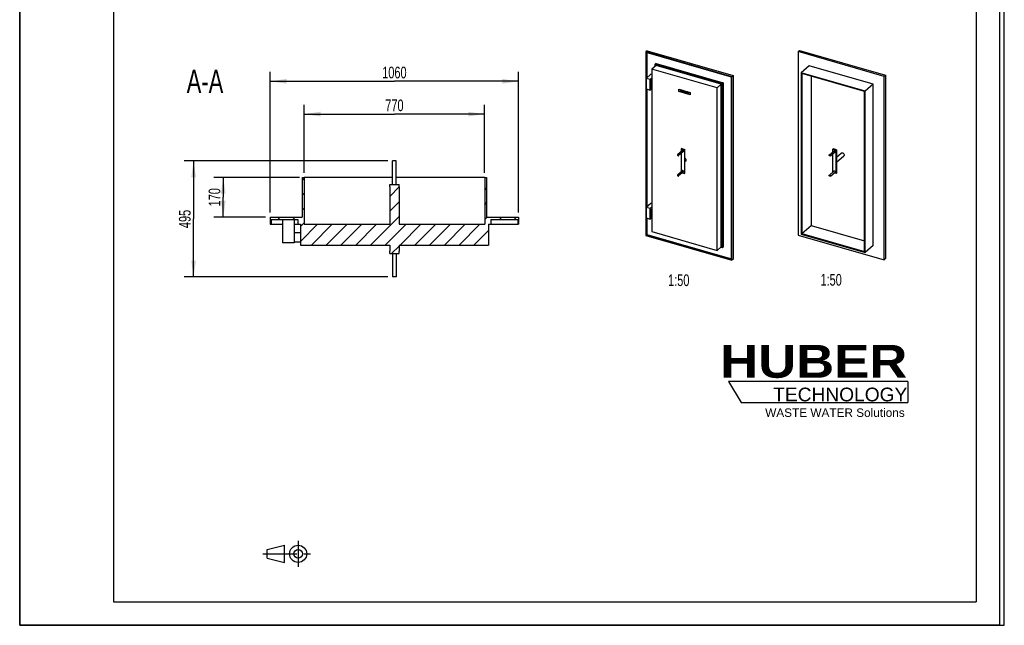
# Model space of a CAD drawing. Header units: millimetres. Extents: x 0 to 4200, y 0 to 5940.
# Tile 1 of 2: x 0 to 4200, y 0 to 2584. Entities that reach past the tile are written whole.
import ezdxf

# ---------------------------------------------------------------- set-up
doc = ezdxf.new("R2010")
doc.units = ezdxf.units.MM
doc.header["$LTSCALE"] = 387.2
doc.linetypes.add('CENTER', pattern=[0.6, 0.375, -0.075, 0.075, -0.075])
doc.layers.get('0').update_dxf_attribs({"linetype": 'CONTINUOUS'})
for name, color, linetype in [('_2D-BEM', 7, 'CONTINUOUS'), ('_ACHSEN', 7, 'CONTINUOUS'), ('_KURVEN', 7, 'CONTINUOUS'), ('_ZEICHNUNGSELEM', 7, 'CONTINUOUS'), ('HUBER_Logo_BL2', 7, 'CONTINUOUS')]:
    doc.layers.add(name, color=color, linetype=linetype)
doc.styles.get("Standard").update_dxf_attribs({"font": 'txt', "width": 0.7})
doc.styles.add('TEXTSTYLE_2', font='ariblk.ttf')
doc.styles.add('TEXTSTYLE_3', font='arial.ttf')
doc.dimstyles.new('DIMSTYLE_1', dxfattribs={"dimtxt": 50, "dimasz": 70, "dimexe": 2, "dimexo": 1, "dimtad": 1, "dimdec": 1, "dimtxsty": 'STANDARD', "dimblk": '_FILLED', "dimblk1": '_FILLED', "dimblk2": '_FILLED', "dimcen": 0.09, "dimadec": 1, "dimazin": 2, "dimtp": 1.2, "dimtm": 1.2, "dimtfac": 1, "dimtdec": 1, "dimtofl": 0, "dimtmove": 0, "dimatfit": 3, "dimldrblk": '_FILLED', "dimfxl": 1, "dimtolj": 1, "dimarcsym": 0})
doc.dimstyles.new('DIMSTYLE_3', dxfattribs={"dimtxt": 50, "dimasz": 70, "dimexe": 2, "dimexo": 1, "dimtad": 1, "dimdec": 1, "dimtxsty": 'STANDARD', "dimblk": '_FILLED', "dimblk1": '_FILLED', "dimblk2": '_FILLED', "dimcen": 0.09, "dimadec": 1, "dimazin": 2, "dimtp": 0.8, "dimtm": 0.8, "dimtfac": 1, "dimtdec": 1, "dimtofl": 0, "dimtmove": 0, "dimatfit": 3, "dimldrblk": '_FILLED', "dimfxl": 1, "dimtolj": 1, "dimarcsym": 0})
doc.dimstyles.new('DIMSTYLE_4', dxfattribs={"dimtxt": 50, "dimasz": 70, "dimexe": 2, "dimexo": 1, "dimtad": 1, "dimdec": 1, "dimtxsty": 'STANDARD', "dimblk": '_FILLED', "dimblk1": '_FILLED', "dimblk2": '_FILLED', "dimcen": 0.09, "dimadec": 1, "dimazin": 2, "dimtp": 0.5, "dimtm": 0.5, "dimtfac": 1, "dimtdec": 1, "dimtofl": 0, "dimtmove": 0, "dimatfit": 3, "dimldrblk": '_FILLED', "dimfxl": 1, "dimtolj": 1, "dimarcsym": 0})

# ---------------------------------------------------------------- blocks, each defined once
blk = doc.blocks.new('HUBER_LOGO_BL2', base_point=(3411.6, 1009.5))
at = {"layer": 'HUBER_Logo_BL2', "color": 5, "linetype": 'CONTINUOUS'}
for p, q in [((3788.5, 1040.5), (3023.5, 1040.5)), ((3023.5, 1040.5), (3077.5, 950.5)), ((3788.5, 1040.5), (3788.5, 950.5)), ((3077.5, 950.5), (3788.5, 950.5))]:
    blk.add_line(p, q, dxfattribs=at)
at = {"layer": 'HUBER_Logo_BL2', "color": 2, "linetype": 'CONTINUOUS', "attachment_point": 3, "line_spacing_factor": 0.78}
for s, insert, char_height, width, style in [('HUBER\\P\\fArial;\\H58.5;TECHNOLOGY ', (3786.3, 1196.7), 140.4, 775.343, 'TEXTSTYLE_2'), ('WASTE WATER Solutions', (3775.2, 925.3), 36, 594.067, 'TEXTSTYLE_3')]:
    blk.add_mtext(s, dxfattribs=dict(at, insert=insert, char_height=char_height, width=width, style=style))
blk = doc.blocks.new('_FILLED')
at = {"color": 0, "linetype": 'BYBLOCK'}
blk.add_solid([(0, 0), (-1, 0.143), (-1, -0.143)], dxfattribs=at)
blk = doc.blocks.new('*D2')
at = {"layer": '_2D-BEM', "color": 2, "linetype": 'CONTINUOUS'}
for p, q in [((1068.4, 1761.4), (1068.4, 2361.4)), ((2128.4, 1761.4), (2128.4, 2361.4)), ((1068.4, 2321.4), (1598.4, 2321.4)), ((2128.4, 2321.4), (1598.4, 2321.4))]:
    blk.add_line(p, q, dxfattribs=at)
at = {"layer": '_2D-BEM', "color": 2, "linetype": 'CONTINUOUS', "xscale": 70, "yscale": 70, "zscale": 70, "rotation": 180}
blk.add_blockref('_FILLED', (1068.4, 2321.4), dxfattribs=at)
at = {"layer": '_2D-BEM', "color": 2, "linetype": 'CONTINUOUS', "xscale": 70, "yscale": 70, "zscale": 70}
blk.add_blockref('_FILLED', (2128.4, 2321.4), dxfattribs=at)
at = {"layer": '_2D-BEM', "color": 2, "linetype": 'CONTINUOUS', "insert": (1598.4, 2383.9), "char_height": 50, "width": 219.643, "attachment_point": 2, "line_spacing_factor": 0.9}
blk.add_mtext('1060', dxfattribs=at)
blk = doc.blocks.new('*D3')
at = {"layer": '_2D-BEM', "color": 2, "linetype": 'CONTINUOUS'}
for p, q in [((1570.4, 1981.4), (701.8, 1981.4)), ((741.8, 1981.4), (741.8, 1733.9)), ((741.8, 1486.4), (741.8, 1733.9)), ((1570.4, 1486.4), (701.8, 1486.4))]:
    blk.add_line(p, q, dxfattribs=at)
at = {"layer": '_2D-BEM', "color": 2, "linetype": 'CONTINUOUS', "xscale": 70, "yscale": 70, "zscale": 70}
for p, rotation in [((741.8, 1981.4), 90), ((741.8, 1486.4), 270)]:
    blk.add_blockref('_FILLED', p, dxfattribs=dict(at, rotation=rotation))
at = {"layer": '_2D-BEM', "color": 2, "linetype": 'CONTINUOUS', "insert": (679.3, 1733.9), "char_height": 50, "width": 171.429, "attachment_point": 2, "rotation": 90, "line_spacing_factor": 0.9}
blk.add_mtext('495', dxfattribs=at)
blk = doc.blocks.new('*D4')
at = {"layer": '_2D-BEM', "color": 2, "linetype": 'CONTINUOUS'}
for p, q in [((1213.4, 1931.4), (1213.4, 2221.4)), ((1983.4, 1931.4), (1983.4, 2221.4)), ((1213.4, 2181.4), (1598.4, 2181.4)), ((1983.4, 2181.4), (1598.4, 2181.4))]:
    blk.add_line(p, q, dxfattribs=at)
at = {"layer": '_2D-BEM', "color": 2, "linetype": 'CONTINUOUS', "xscale": 70, "yscale": 70, "zscale": 70, "rotation": 180}
blk.add_blockref('_FILLED', (1213.4, 2181.4), dxfattribs=at)
at = {"layer": '_2D-BEM', "color": 2, "linetype": 'CONTINUOUS', "xscale": 70, "yscale": 70, "zscale": 70}
blk.add_blockref('_FILLED', (1983.4, 2181.4), dxfattribs=at)
at = {"layer": '_2D-BEM', "color": 2, "linetype": 'CONTINUOUS', "insert": (1598.4, 2243.9), "char_height": 50, "width": 176.786, "attachment_point": 2, "line_spacing_factor": 0.9}
blk.add_mtext('770', dxfattribs=at)
blk = doc.blocks.new('*D7')
at = {"layer": '_2D-BEM', "color": 2, "linetype": 'CONTINUOUS'}
for p, q in [((1193.4, 1911.4), (828.4, 1911.4)), ((868.4, 1911.4), (868.4, 1826.4)), ((868.4, 1741.4), (868.4, 1826.4)), ((1048.4, 1741.4), (828.4, 1741.4))]:
    blk.add_line(p, q, dxfattribs=at)
at = {"layer": '_2D-BEM', "color": 2, "linetype": 'CONTINUOUS', "xscale": 70, "yscale": 70, "zscale": 70}
for p, rotation in [((868.4, 1911.4), 90), ((868.4, 1741.4), 270)]:
    blk.add_blockref('_FILLED', p, dxfattribs=dict(at, rotation=rotation))
at = {"layer": '_2D-BEM', "color": 2, "linetype": 'CONTINUOUS', "insert": (805.9, 1826.4), "char_height": 50, "width": 160.714, "attachment_point": 2, "rotation": 90, "line_spacing_factor": 0.9}
blk.add_mtext('170', dxfattribs=at)
blk = doc.blocks.new('PROJEKTIONSMETHODE_1_BL3', base_point=(1140, 305))
at = {"color": 2, "linetype": 'CONTINUOUS'}
for p, q in [((1055.7, 323.3), (1129, 341.7)), ((1129, 268.3), (1129, 341.7)), ((1055.7, 286.7), (1055.7, 323.3)), ((1055.7, 286.7), (1129, 268.3))]:
    blk.add_line(p, q, dxfattribs=at)
at = {"color": 2, "linetype": 'CENTER'}
for p, q in [((1187.7, 360), (1187.7, 250)), ((1037.3, 305), (1242.7, 305))]:
    blk.add_line(p, q, dxfattribs=at)
at = {"color": 2, "linetype": 'CONTINUOUS'}
for radius in [36.7, 18.3]:
    blk.add_circle((1187.7, 305), radius, dxfattribs=at)

msp = doc.modelspace()

# ---------------------------------------------------------------- hatches: boundary and pattern name
at = {"linetype": 'CONTINUOUS'}
h = msp.add_hatch(dxfattribs=at)
h.set_pattern_fill('A', color=2, scale=44.547727, angle=45, style=0, pattern_type=0)
h.set_pattern_definition([(45, (0, 0), (-31.5, 31.5), [])])
edge = h.paths.add_edge_path()
edge.add_line((1213.42, 1711.42), (1578.42, 1711.42))
edge.add_line((1578.42, 1871.42), (1578.42, 1711.42))
edge.add_line((1578.42, 1871.42), (1578.42, 1881.42))
edge.add_line((1578.42, 1881.42), (1618.42, 1881.42))
edge.add_line((1618.42, 1871.42), (1618.42, 1881.42))
edge.add_line((1618.42, 1871.42), (1618.42, 1711.42))
edge.add_line((1618.42, 1711.42), (1983.42, 1711.42))
edge.add_line((1983.42, 1911.42), (1983.42, 1711.42))
edge.add_line((1983.42, 1911.42), (1991.42, 1911.42))
edge.add_line((1991.42, 1911.42), (1991.42, 1741.42))
edge.add_line((1991.42, 1741.42), (2128.42, 1741.42))
edge.add_line((2128.42, 1741.42), (2128.42, 1711.42))
edge.add_line((2124.42, 1711.42), (2128.42, 1711.42))
edge.add_line((2124.42, 1731.42), (2124.42, 1711.42))
edge.add_line((2010.42, 1731.42), (2124.42, 1731.42))
edge.add_line((2010.42, 1731.42), (2010.42, 1711.42))
edge.add_line((1999.42, 1711.42), (2010.42, 1711.42))
edge.add_line((1999.42, 1711.42), (1999.42, 1622.42))
edge.add_line((1618.42, 1622.42), (1999.42, 1622.42))
edge.add_line((1618.42, 1622.42), (1618.42, 1596.42))
edge.add_line((1618.42, 1586.42), (1618.42, 1596.42))
edge.add_line((1578.42, 1586.42), (1618.42, 1586.42))
edge.add_line((1578.42, 1586.42), (1578.42, 1596.42))
edge.add_line((1578.42, 1622.42), (1578.42, 1596.42))
edge.add_line((1197.42, 1622.42), (1578.42, 1622.42))
edge.add_line((1197.42, 1711.42), (1197.42, 1622.42))
edge.add_line((1186.42, 1711.42), (1197.42, 1711.42))
edge.add_line((1186.42, 1731.42), (1186.42, 1711.42))
edge.add_line((1072.42, 1731.42), (1186.42, 1731.42))
edge.add_line((1072.42, 1731.42), (1072.42, 1711.42))
edge.add_line((1068.42, 1711.42), (1072.42, 1711.42))
edge.add_line((1068.42, 1741.42), (1068.42, 1711.42))
edge.add_line((1068.42, 1741.42), (1205.42, 1741.42))
edge.add_line((1205.42, 1911.42), (1205.42, 1741.42))
edge.add_line((1205.42, 1911.42), (1213.42, 1911.42))
edge.add_line((1213.42, 1911.42), (1213.42, 1711.42))

# ---------------------------------------------------------------- linework, layer by layer
at = {"color": 7, "linetype": 'CONTINUOUS'}
for p, q in [((0, 0), (0, 5940)), ((0, 0), (0, 5940)), ((4200, 0), (4200, 5940)), ((4200, 0), (4200, 5940)), ((2676.21, 2451.91), (2670.21, 2446.72)), ((2670.21, 2446.72), (2670.21, 1663.83)), ((3037.41, 2340.72), (2670.21, 2446.72)), ((3036.02, 2339.73), (2671.6, 2444.93)), ((2671.6, 2444.93), (2671.6, 1664.81)), ((2675.6, 2443.78), (2675.6, 2336.65)), ((2676.21, 2451.91), (3043.41, 2345.91)), ((3320.26, 2448.34), (3326.26, 2453.53)), ((3320.26, 2448.34), (3320.26, 1665.45)), ((3687.45, 2342.34), (3320.26, 2448.34)), ((3326.26, 2453.53), (3693.45, 2347.53)), ((2715.09, 2397.5), (2711.09, 2394.04)), ((2711.09, 2385.83), (2711.09, 2394.04)), ((2711.09, 2394.04), (2996.53, 2311.64)), ((2715.09, 2397.5), (3000.53, 2315.1)), ((2714.9, 2389.13), (2697.1, 2373.71)), ((2697.1, 2373.71), (2697.1, 1680.2)), ((2974.92, 2293.51), (2697.1, 2373.71)), ((2992.72, 2308.93), (2714.9, 2389.13)), ((3367.71, 2387.18), (3333.71, 2357.73)), ((3333.71, 2357.73), (3333.71, 1669.76)), ((3605.99, 2279.13), (3333.71, 2357.73)), ((3603.22, 2277.16), (3336.48, 2354.16)), ((3336.48, 2354.16), (3336.48, 1671.73)), ((3639.99, 2308.58), (3367.71, 2387.18)), ((2692.57, 2351.35), (2672.57, 2334.03)), ((2672.57, 2334.03), (2672.57, 2289)), ((2689.89, 2329.03), (2672.57, 2334.03)), ((2697.1, 2335.27), (2689.89, 2329.03)), ((2689.89, 2284), (2689.89, 2329.03)), ((2697.1, 2328.34), (2690.89, 2322.97)), ((2690.89, 2322.97), (2690.89, 2291.79)), ((2690.89, 2322.97), (2697.1, 2321.17)), ((2697.1, 2350.04), (2692.57, 2351.35)), ((3000.53, 2315.1), (2996.53, 2311.64)), ((2996.53, 2311.64), (2996.53, 1610.51)), ((3000.53, 2315.1), (3000.53, 1613.97)), ((3036.02, 1559.61), (3036.02, 2339.73)), ((3043.41, 2345.91), (3037.41, 2340.72)), ((3037.41, 1557.83), (3037.41, 2340.72)), ((3043.41, 2345.91), (3043.41, 1563.02)), ((3376.48, 2342.62), (3376.48, 1706.38)), ((3687.45, 2342.34), (3693.45, 2347.53)), ((3687.45, 1559.45), (3687.45, 2342.34)), ((3693.45, 2347.53), (3693.45, 1564.65)), ((2672.57, 2289), (2689.89, 2284)), ((2675.6, 2288.12), (2675.6, 1785.86)), ((2696.89, 2290.06), (2689.89, 2284)), ((2690.89, 2291.79), (2697.1, 2290)), ((2992.72, 2308.93), (2974.92, 2293.51)), ((2974.92, 1600), (2974.92, 2293.51)), ((2992.72, 1615.42), (2992.72, 2308.93)), ((3603.22, 1594.73), (3603.22, 2277.16)), ((3639.99, 2308.58), (3605.99, 2279.13)), ((3605.99, 1591.16), (3605.99, 2279.13)), ((3639.99, 1620.61), (3639.99, 2308.58)), ((2823.88, 2034.58), (2821.88, 2032.85)), ((2821.88, 2032.85), (2821.88, 2022.16)), ((2821.88, 2032.85), (2835.74, 2028.85)), ((2823.88, 2034.58), (2837.74, 2030.58)), ((2837.74, 2030.58), (2835.74, 2028.85)), ((2835.74, 2028.85), (2835.74, 1928.39)), ((2837.74, 1980.35), (2837.74, 2030.58)), ((3468.92, 2031.87), (3470.92, 2033.61)), ((3468.92, 2021.18), (3468.92, 2031.87)), ((3482.78, 2027.87), (3468.92, 2031.87)), ((3484.78, 2029.61), (3470.92, 2033.61)), ((3482.78, 2027.87), (3484.78, 2029.61)), ((3482.78, 1927.42), (3482.78, 2027.87)), ((3484.78, 2029.61), (3484.78, 1979.38)), ((2821.88, 2013.69), (2821.88, 1935.55)), ((2837.74, 1930.12), (2837.74, 1980.35)), ((3468.92, 1934.58), (3468.92, 2012.71)), ((3484.78, 1979.38), (3484.78, 1929.15)), ((1205.42, 1911.42), (1213.42, 1911.42)), ((1205.42, 1911.42), (1205.42, 1741.42)), ((1590.42, 1911.42), (1213.42, 1911.42)), ((1213.42, 1911.42), (1213.42, 1711.42)), ((1983.42, 1911.42), (1606.42, 1911.42)), ((1983.42, 1911.42), (1991.42, 1911.42)), ((1983.42, 1911.42), (1983.42, 1711.42)), ((1991.42, 1911.42), (1991.42, 1741.42)), ((2826.47, 1931.07), (2835.74, 1928.39)), ((2835.74, 1928.39), (2837.74, 1930.12)), ((3482.78, 1927.42), (3473.52, 1930.09)), ((3484.78, 1929.15), (3482.78, 1927.42)), ((1578.42, 1881.42), (1618.42, 1881.42)), ((1578.42, 1871.42), (1578.42, 1881.42)), ((1578.42, 1871.42), (1578.42, 1711.42)), ((1618.42, 1871.42), (1618.42, 1881.42)), ((1618.42, 1871.42), (1618.42, 1711.42)), ((2692.57, 1800.56), (2672.57, 1783.24)), ((2672.57, 1783.24), (2672.57, 1738.2)), ((2689.89, 1778.24), (2672.57, 1783.24)), ((2697.1, 1784.48), (2689.89, 1778.24)), ((2689.89, 1733.2), (2689.89, 1778.24)), ((2697.1, 1777.55), (2690.89, 1772.17)), ((2690.89, 1772.17), (2697.1, 1770.38)), ((2690.89, 1772.17), (2690.89, 1741)), ((2697.1, 1799.25), (2692.57, 1800.56)), ((1068.42, 1741.42), (1068.42, 1711.42)), ((1068.42, 1741.42), (1205.42, 1741.42)), ((1072.42, 1731.42), (1186.42, 1731.42)), ((1072.42, 1731.42), (1072.42, 1711.42)), ((1121.42, 1731.42), (1121.42, 1631.42)), ((1171.42, 1731.42), (1171.42, 1631.42)), ((1186.42, 1731.42), (1186.42, 1711.42)), ((1991.42, 1741.42), (2128.42, 1741.42)), ((2010.42, 1731.42), (2124.42, 1731.42)), ((2010.42, 1731.42), (2010.42, 1711.42)), ((2124.42, 1731.42), (2124.42, 1711.42)), ((2128.42, 1741.42), (2128.42, 1711.42)), ((2672.57, 1738.2), (2689.89, 1733.2)), ((2675.6, 1737.33), (2675.6, 1668.28)), ((2696.89, 1739.27), (2689.89, 1733.2)), ((2690.89, 1741), (2697.1, 1739.21)), ((1068.42, 1711.42), (1072.42, 1711.42)), ((1072.42, 1711.42), (1121.42, 1711.42)), ((1171.42, 1711.42), (1186.42, 1711.42)), ((1186.42, 1711.42), (1197.42, 1711.42)), ((1197.42, 1711.42), (1197.42, 1622.42)), ((1213.42, 1711.42), (1578.42, 1711.42)), ((1618.42, 1711.42), (1983.42, 1711.42)), ((1999.42, 1711.42), (2010.42, 1711.42)), ((1999.42, 1711.42), (1999.42, 1622.42)), ((2010.42, 1711.42), (2124.42, 1711.42)), ((2124.42, 1711.42), (2128.42, 1711.42)), ((2697.1, 1680.2), (2974.92, 1600)), ((3336.48, 1671.73), (3376.48, 1706.38)), ((3376.48, 1706.38), (3603.22, 1640.92)), ((1171.42, 1676.42), (1197.42, 1676.42)), ((2670.21, 1663.83), (3037.41, 1557.83)), ((2675.6, 1668.28), (2671.6, 1664.81)), ((2671.6, 1664.81), (3036.02, 1559.61)), ((2675.6, 1668.28), (3036.02, 1564.23)), ((3320.26, 1665.45), (3687.45, 1559.45)), ((3333.71, 1669.76), (3605.99, 1591.16)), ((3336.48, 1671.73), (3603.22, 1594.73)), ((1171.42, 1631.42), (1121.42, 1631.42)), ((1171.42, 1636.42), (1197.42, 1636.42)), ((1197.42, 1622.42), (1578.42, 1622.42)), ((1578.42, 1622.42), (1578.42, 1596.42)), ((1578.42, 1586.42), (1578.42, 1596.42)), ((1618.42, 1622.42), (1618.42, 1596.42)), ((1618.42, 1622.42), (1999.42, 1622.42)), ((1618.42, 1586.42), (1618.42, 1596.42)), ((2992.72, 1615.42), (2974.92, 1600)), ((2996.53, 1610.51), (2989.42, 1612.56)), ((3000.53, 1613.97), (2996.53, 1610.51)), ((3639.99, 1620.61), (3605.99, 1591.16)), ((1578.42, 1586.42), (1618.42, 1586.42)), ((3043.41, 1563.02), (3037.41, 1557.83)), ((3687.45, 1559.45), (3693.45, 1564.65)), ((0, 0), (4200, 0)), ((0, 0), (4200, 0))]:
    msp.add_line(p, q, dxfattribs=at)
at = {"color": 3, "linetype": 'CONTINUOUS'}
for p, q in [((4180, 5900), (4180, 0)), ((0, 2970), (0, 0)), ((4180, 0), (0, 0))]:
    msp.add_line(p, q, dxfattribs=at)
at = {"color": 5, "linetype": 'CONTINUOUS'}
for p, q in [((400, 5800), (400, 100)), ((4080, 5800), (4080, 100)), ((400, 100), (4080, 100))]:
    msp.add_line(p, q, dxfattribs=at)
at = {"layer": '_ACHSEN', "color": 7, "linetype": 'CONTINUOUS'}
for p, q in [((2826.71, 2026.34), (2806.71, 2009.02)), ((2830.9, 2021.5), (2810.9, 2004.18)), ((3453.76, 2008.04), (3473.76, 2025.36)), ((3457.95, 2003.21), (3477.95, 2020.53)), ((1606.42, 1981.42), (1590.42, 1981.42)), ((1590.42, 1881.42), (1590.42, 1981.42)), ((1606.42, 1881.42), (1606.42, 1981.42)), ((2841.25, 1980.81), (2837.74, 1977.77)), ((3484.78, 1997.96), (3504.62, 2015.14)), ((3484.78, 1976.79), (3515.09, 2003.04)), ((2826.71, 1939.74), (2806.71, 1922.42)), ((2830.9, 1934.9), (2810.9, 1917.58)), ((3453.76, 1921.44), (3473.76, 1938.76)), ((3457.95, 1916.6), (3477.95, 1933.92)), ((1590.42, 1586.42), (1590.42, 1486.42)), ((1606.42, 1586.42), (1606.42, 1486.42)), ((1606.42, 1486.42), (1590.42, 1486.42))]:
    msp.add_line(p, q, dxfattribs=at)
for points, knots in [([(2831.58, 2023.12), (2831.58, 2023.72), (2831.18, 2024.96), (2830.09, 2026.12), (2828.99, 2026.68), (2828.15, 2026.85), (2827.35, 2026.75), (2826.9, 2026.5), (2826.71, 2026.34)], [0, 0, 0, 0, 0.2569339, 0.5308001, 0.6620245, 0.7836221, 0.8951219, 1, 1, 1, 1]), ([(2830.9, 2021.5), (2831.12, 2021.69), (2831.48, 2022.2), (2831.58, 2022.81), (2831.58, 2023.12)], [0, 0, 0, 0, 0.4799991, 1, 1, 1, 1]), ([(3473.76, 2025.36), (3473.94, 2025.52), (3474.4, 2025.78), (3475.19, 2025.87), (3476.04, 2025.7), (3477.14, 2025.14), (3478.23, 2023.98), (3478.62, 2022.74), (3478.62, 2022.15)], [0, 0, 0, 0, 0.1048781, 0.2163779, 0.3379755, 0.4691999, 0.7430661, 1, 1, 1, 1]), ([(3478.62, 2022.15), (3478.62, 2021.83), (3478.52, 2021.23), (3478.16, 2020.72), (3477.95, 2020.53)], [0, 0, 0, 0, 0.5200009, 1, 1, 1, 1]), ([(3504.62, 2015.14), (3505.08, 2015.54), (3506.21, 2016.17), (3508.2, 2016.4), (3510.31, 2015.98), (3512.35, 2014.94), (3514.17, 2013.39), (3516.04, 2010.9), (3516.78, 2008.58), (3516.78, 2007.09)], [0, 0, 0, 0, 0.1046897, 0.2159892, 0.3373683, 0.468357, 0.6054577, 0.7435277, 1, 1, 1, 1]), ([(2806.71, 2009.02), (2806.5, 2008.83), (2806.14, 2008.32), (2806.04, 2007.71), (2806.04, 2007.4)], [0, 0, 0, 0, 0.4799991, 1, 1, 1, 1]), ([(2806.04, 2007.4), (2806.04, 2006.8), (2806.43, 2005.57), (2807.52, 2004.41), (2808.63, 2003.85), (2809.47, 2003.68), (2810.27, 2003.77), (2810.72, 2004.02), (2810.9, 2004.18)], [0, 0, 0, 0, 0.2569339, 0.5308001, 0.6620245, 0.7836221, 0.8951219, 1, 1, 1, 1]), ([(2811.58, 2005.8), (2811.58, 2006.4), (2811.18, 2007.64), (2810.09, 2008.8), (2808.99, 2009.36), (2808.15, 2009.53), (2807.35, 2009.43), (2806.9, 2009.18), (2806.71, 2009.02)], [0, 0, 0, 0, 0.2569339, 0.5308001, 0.6620245, 0.7836221, 0.8951219, 1, 1, 1, 1]), ([(2810.9, 2004.18), (2811.12, 2004.37), (2811.48, 2004.88), (2811.58, 2005.49), (2811.58, 2005.8)], [0, 0, 0, 0, 0.4799991, 1, 1, 1, 1]), ([(2842.94, 1984.86), (2842.94, 1986.49), (2841.78, 1989.84), (2839.25, 1992.24), (2837.74, 1993.07)], [0, 0, 0, 0, 0.48627, 1, 1, 1, 1]), ([(2841.25, 1980.81), (2841.79, 1981.28), (2842.68, 1982.56), (2842.94, 1984.08), (2842.94, 1984.86)], [0, 0, 0, 0, 0.4799991, 1, 1, 1, 1]), ([(3453.08, 2006.43), (3453.08, 2006.74), (3453.18, 2007.35), (3453.54, 2007.86), (3453.76, 2008.04)], [0, 0, 0, 0, 0.5200009, 1, 1, 1, 1]), ([(3457.95, 2003.21), (3457.76, 2003.05), (3457.31, 2002.8), (3456.51, 2002.7), (3455.67, 2002.87), (3454.57, 2003.43), (3453.48, 2004.59), (3453.08, 2005.83), (3453.08, 2006.43)], [0, 0, 0, 0, 0.1048781, 0.2163779, 0.3379755, 0.4691999, 0.7430661, 1, 1, 1, 1]), ([(3453.76, 2008.04), (3453.94, 2008.2), (3454.4, 2008.46), (3455.19, 2008.55), (3456.04, 2008.38), (3457.14, 2007.82), (3458.23, 2006.66), (3458.62, 2005.42), (3458.62, 2004.83)], [0, 0, 0, 0, 0.1048781, 0.2163779, 0.3379755, 0.4691999, 0.7430661, 1, 1, 1, 1]), ([(3458.62, 2004.83), (3458.62, 2004.51), (3458.52, 2003.91), (3458.16, 2003.39), (3457.95, 2003.21)], [0, 0, 0, 0, 0.5200009, 1, 1, 1, 1]), ([(3516.78, 2007.09), (3516.78, 2006.31), (3516.53, 2004.79), (3515.63, 2003.51), (3515.09, 2003.04)], [0, 0, 0, 0, 0.5200009, 1, 1, 1, 1]), ([(2831.58, 1936.52), (2831.58, 1937.12), (2831.18, 1938.36), (2830.09, 1939.52), (2828.99, 1940.08), (2828.15, 1940.25), (2827.35, 1940.15), (2826.9, 1939.9), (2826.71, 1939.74)], [0, 0, 0, 0, 0.2569339, 0.5308001, 0.6620245, 0.7836221, 0.8951219, 1, 1, 1, 1]), ([(2830.9, 1934.9), (2831.12, 1935.09), (2831.48, 1935.6), (2831.58, 1936.21), (2831.58, 1936.52)], [0, 0, 0, 0, 0.4799991, 1, 1, 1, 1]), ([(3473.76, 1938.76), (3473.94, 1938.92), (3474.4, 1939.17), (3475.19, 1939.27), (3476.04, 1939.1), (3477.14, 1938.54), (3478.23, 1937.38), (3478.62, 1936.14), (3478.62, 1935.54)], [0, 0, 0, 0, 0.1048781, 0.2163779, 0.3379755, 0.4691999, 0.7430661, 1, 1, 1, 1]), ([(3478.62, 1935.54), (3478.62, 1935.23), (3478.52, 1934.62), (3478.16, 1934.11), (3477.95, 1933.92)], [0, 0, 0, 0, 0.5200009, 1, 1, 1, 1]), ([(2806.71, 1922.42), (2806.5, 1922.23), (2806.14, 1921.72), (2806.04, 1921.11), (2806.04, 1920.8)], [0, 0, 0, 0, 0.4799991, 1, 1, 1, 1]), ([(2806.04, 1920.8), (2806.04, 1920.2), (2806.43, 1918.96), (2807.52, 1917.81), (2808.63, 1917.25), (2809.47, 1917.07), (2810.27, 1917.17), (2810.72, 1917.42), (2810.9, 1917.58)], [0, 0, 0, 0, 0.2569339, 0.5308001, 0.6620245, 0.7836221, 0.8951219, 1, 1, 1, 1]), ([(2811.58, 1919.2), (2811.58, 1919.8), (2811.18, 1921.03), (2810.09, 1922.19), (2808.99, 1922.75), (2808.15, 1922.93), (2807.35, 1922.83), (2806.9, 1922.58), (2806.71, 1922.42)], [0, 0, 0, 0, 0.2569339, 0.5308001, 0.6620245, 0.7836221, 0.8951219, 1, 1, 1, 1]), ([(2810.9, 1917.58), (2811.12, 1917.77), (2811.48, 1918.28), (2811.58, 1918.89), (2811.58, 1919.2)], [0, 0, 0, 0, 0.4799991, 1, 1, 1, 1]), ([(3453.08, 1919.82), (3453.08, 1920.13), (3453.18, 1920.74), (3453.54, 1921.25), (3453.76, 1921.44)], [0, 0, 0, 0, 0.5200009, 1, 1, 1, 1]), ([(3457.95, 1916.6), (3457.76, 1916.44), (3457.31, 1916.19), (3456.51, 1916.1), (3455.67, 1916.27), (3454.57, 1916.83), (3453.48, 1917.99), (3453.08, 1919.23), (3453.08, 1919.82)], [0, 0, 0, 0, 0.1048781, 0.2163779, 0.3379755, 0.4691999, 0.7430661, 1, 1, 1, 1]), ([(3453.76, 1921.44), (3453.94, 1921.6), (3454.4, 1921.85), (3455.19, 1921.95), (3456.04, 1921.78), (3457.14, 1921.22), (3458.23, 1920.06), (3458.62, 1918.82), (3458.62, 1918.22)], [0, 0, 0, 0, 0.1048781, 0.2163779, 0.3379755, 0.4691999, 0.7430661, 1, 1, 1, 1]), ([(3458.62, 1918.22), (3458.62, 1917.91), (3458.52, 1917.3), (3458.16, 1916.79), (3457.95, 1916.6)], [0, 0, 0, 0, 0.5200009, 1, 1, 1, 1])]:
    msp.add_open_spline(points, degree=3, knots=knots, dxfattribs=at)
at = {"layer": '_KURVEN', "color": 4, "linetype": 'CONTINUOUS'}
for p, q in [((2811.76, 2277.91), (2811.76, 2288.31)), ((2811.76, 2288.31), (2860.26, 2274.31)), ((2860.26, 2263.91), (2811.76, 2277.91)), ((2819.41, 2284.36), (2817.27, 2284.98)), ((2817.27, 2284.98), (2817.27, 2278.05)), ((2817.27, 2278.05), (2819.41, 2277.44)), ((2819.41, 2281.94), (2819.41, 2284.36)), ((2821.75, 2281.27), (2819.41, 2281.94)), ((2819.41, 2280.24), (2821.75, 2279.56)), ((2819.41, 2277.44), (2819.41, 2280.24)), ((2821.75, 2283.69), (2821.75, 2281.27)), ((2823.9, 2283.07), (2821.75, 2283.69)), ((2821.75, 2279.56), (2821.75, 2276.76)), ((2821.75, 2276.76), (2823.9, 2276.14)), ((2823.9, 2276.14), (2823.9, 2283.07)), ((2827.46, 2282.04), (2825.33, 2282.66)), ((2825.33, 2282.66), (2825.33, 2278.53)), ((2827.46, 2277.81), (2827.46, 2282.04)), ((2829.83, 2281.36), (2829.83, 2277.13)), ((2831.97, 2280.74), (2829.83, 2281.36)), ((2831.97, 2276.61), (2831.97, 2280.74)), ((2833.39, 2280.33), (2833.39, 2273.4)), ((2837.4, 2279.17), (2833.39, 2280.33)), ((2833.39, 2273.4), (2837.09, 2272.33)), ((2835.55, 2276.99), (2835.55, 2278.3)), ((2835.55, 2278.3), (2836.5, 2278.03)), ((2836.48, 2276.72), (2835.55, 2276.99)), ((2835.55, 2274.27), (2835.55, 2275.67)), ((2835.55, 2275.67), (2836.64, 2275.36)), ((2836.64, 2273.95), (2835.55, 2274.27)), ((2846.65, 2276.5), (2840.91, 2278.16)), ((2840.91, 2278.16), (2840.91, 2271.23)), ((2840.91, 2271.23), (2846.75, 2269.54)), ((2843.06, 2274.96), (2843.06, 2276.06)), ((2843.06, 2276.06), (2846.65, 2275.02)), ((2846.39, 2274), (2843.06, 2274.96)), ((2843.06, 2273.55), (2846.39, 2272.58)), ((2843.06, 2272.18), (2843.06, 2273.55)), ((2846.75, 2271.11), (2843.06, 2272.18)), ((2846.39, 2272.58), (2846.39, 2274)), ((2846.65, 2275.02), (2846.65, 2276.5)), ((2846.75, 2269.54), (2846.75, 2271.11)), ((2851.5, 2275.1), (2847.93, 2276.13)), ((2847.93, 2276.13), (2847.93, 2269.2)), ((2847.93, 2269.2), (2850.08, 2268.58)), ((2850.08, 2272.7), (2850.08, 2274.11)), ((2850.08, 2274.11), (2851.02, 2273.84)), ((2850.99, 2272.44), (2850.08, 2272.7)), ((2850.08, 2268.58), (2850.08, 2271.39)), ((2850.08, 2271.39), (2850.27, 2271.34)), ((2851.18, 2270.38), (2852.33, 2267.93)), ((2854.75, 2267.24), (2853.71, 2269.54)), ((2860.26, 2274.31), (2860.26, 2263.91)), ((2852.33, 2267.93), (2854.75, 2267.24))]:
    msp.add_line(p, q, dxfattribs=at)
for points in [[(2825.53, 2277.3), (2825.39, 2277.78), (2825.33, 2278.19), (2825.33, 2278.53)], [(2825.98, 2276.37), (2825.76, 2276.69), (2825.61, 2277), (2825.53, 2277.3)], [(2826.72, 2275.56), (2826.45, 2275.78), (2826.2, 2276.05), (2825.98, 2276.37)], [(2827.71, 2274.99), (2827.32, 2275.15), (2826.98, 2275.34), (2826.72, 2275.56)], [(2827.46, 2277.81), (2827.46, 2277.43), (2827.57, 2277.11), (2827.78, 2276.84)], [(2828.82, 2274.6), (2828.48, 2274.7), (2828.11, 2274.83), (2827.71, 2274.99)], [(2827.78, 2276.84), (2827.98, 2276.56), (2828.28, 2276.38), (2828.65, 2276.27)], [(2828.65, 2276.27), (2829.02, 2276.16), (2829.31, 2276.18), (2829.52, 2276.33)], [(2830.32, 2274.4), (2829.9, 2274.37), (2829.4, 2274.43), (2828.82, 2274.6)], [(2829.52, 2276.33), (2829.72, 2276.48), (2829.83, 2276.74), (2829.83, 2277.13)], [(2831.17, 2274.73), (2830.9, 2274.53), (2830.62, 2274.42), (2830.32, 2274.4)], [(2831.77, 2275.51), (2831.65, 2275.18), (2831.45, 2274.92), (2831.17, 2274.73)], [(2831.97, 2276.61), (2831.97, 2276.2), (2831.9, 2275.83), (2831.77, 2275.51)], [(2836.48, 2276.72), (2836.81, 2276.62), (2837.04, 2276.61), (2837.18, 2276.69)], [(2837.18, 2277.66), (2837.04, 2277.81), (2836.82, 2277.94), (2836.5, 2278.03)], [(2837.42, 2274.94), (2837.27, 2275.11), (2837.01, 2275.25), (2836.64, 2275.36)], [(2836.64, 2273.95), (2837.01, 2273.84), (2837.27, 2273.83), (2837.42, 2273.92)], [(2838.05, 2272.15), (2837.56, 2272.22), (2837.24, 2272.29), (2837.09, 2272.33)], [(2837.37, 2277.13), (2837.37, 2277.33), (2837.31, 2277.51), (2837.18, 2277.66)], [(2837.18, 2276.69), (2837.31, 2276.76), (2837.37, 2276.92), (2837.37, 2277.13)], [(2837.4, 2279.17), (2838.06, 2278.98), (2838.58, 2278.67), (2838.93, 2278.23)], [(2837.65, 2274.38), (2837.65, 2274.59), (2837.57, 2274.77), (2837.42, 2274.94)], [(2837.42, 2273.92), (2837.57, 2274.01), (2837.65, 2274.16), (2837.65, 2274.38)], [(2838.86, 2272.14), (2838.68, 2272.09), (2838.4, 2272.1), (2838.05, 2272.15)], [(2839.09, 2275.9), (2838.92, 2275.76), (2838.67, 2275.68), (2838.34, 2275.66)], [(2838.34, 2275.66), (2838.84, 2275.39), (2839.2, 2275.08), (2839.44, 2274.72)], [(2839.54, 2272.63), (2839.37, 2272.39), (2839.15, 2272.23), (2838.86, 2272.14)], [(2838.93, 2278.23), (2839.29, 2277.8), (2839.47, 2277.34), (2839.47, 2276.85)], [(2839.47, 2276.85), (2839.47, 2276.44), (2839.35, 2276.12), (2839.09, 2275.9)], [(2839.44, 2274.72), (2839.68, 2274.36), (2839.79, 2273.96), (2839.79, 2273.52)], [(2839.79, 2273.52), (2839.79, 2273.16), (2839.71, 2272.86), (2839.54, 2272.63)], [(2850.79, 2271.03), (2850.64, 2271.18), (2850.47, 2271.28), (2850.27, 2271.34)], [(2851.18, 2270.38), (2851.04, 2270.7), (2850.91, 2270.91), (2850.79, 2271.03)], [(2850.99, 2272.44), (2851.08, 2272.42), (2851.27, 2272.39), (2851.55, 2272.37)], [(2851.82, 2273.43), (2851.68, 2273.59), (2851.41, 2273.73), (2851.02, 2273.84)], [(2851.5, 2275.1), (2852.16, 2274.91), (2852.67, 2274.71), (2853.02, 2274.49)], [(2851.55, 2272.37), (2851.69, 2272.36), (2851.81, 2272.4), (2851.9, 2272.49)], [(2852.03, 2272.85), (2852.03, 2273.08), (2851.96, 2273.27), (2851.82, 2273.43)], [(2851.9, 2272.49), (2851.99, 2272.58), (2852.03, 2272.7), (2852.03, 2272.85)], [(2853.26, 2270.99), (2853.08, 2270.94), (2852.83, 2270.92), (2852.51, 2270.94)], [(2852.51, 2270.94), (2852.76, 2270.78), (2852.95, 2270.64), (2853.07, 2270.52)], [(2853.02, 2274.49), (2853.37, 2274.28), (2853.65, 2273.99), (2853.86, 2273.62)], [(2853.07, 2270.52), (2853.15, 2270.44), (2853.26, 2270.29), (2853.41, 2270.06)], [(2853.94, 2271.48), (2853.77, 2271.25), (2853.55, 2271.08), (2853.26, 2270.99)], [(2853.41, 2270.06), (2853.56, 2269.83), (2853.66, 2269.66), (2853.71, 2269.54)], [(2853.86, 2273.62), (2854.08, 2273.25), (2854.18, 2272.84), (2854.18, 2272.4)], [(2854.18, 2272.4), (2854.18, 2272.02), (2854.1, 2271.71), (2853.94, 2271.48)]]:
    msp.add_open_spline(points, degree=3, dxfattribs=at)

# ---------------------------------------------------------------- block references
at = {"color": 2, "linetype": 'CONTINUOUS'}
msp.add_blockref('PROJEKTIONSMETHODE_1_BL3', (1140, 305), dxfattribs=at)
at = {"layer": 'HUBER_Logo_BL2'}
msp.add_blockref('HUBER_LOGO_BL2', (3411.59, 1009.55), dxfattribs=at)

# ---------------------------------------------------------------- texts
at = {"layer": '_ZEICHNUNGSELEM', "color": 2, "linetype": 'CONTINUOUS', "attachment_point": 3, "line_spacing_factor": 0.9}
for s, insert, char_height, width in [('A-A', (868.42, 2371.42), 100, 364.2857), ('1:50', (2856.81, 1497.63), 50, 182.1429), ('1:50', (3506.85, 1499.25), 50, 182.1429)]:
    msp.add_mtext(s, dxfattribs=dict(at, insert=insert, char_height=char_height, width=width))

# ---------------------------------------------------------------- dimensions: what is measured, and where the dimension line sits
at = {"layer": '_2D-BEM', "color": 2, "linetype": 'CONTINUOUS'}
for base, p1, p2, dimstyle, picture, middle in [((2128.42, 2321.42), (1068.42, 1760.42), (2128.42, 1760.42), 'DIMSTYLE_1', '*D2', (1591.27, 2321.42)), ((1983.42, 2181.42), (1213.42, 1930.42), (1983.42, 1930.42), 'DIMSTYLE_3', '*D4', (1591.27, 2181.42))]:
    dim = msp.add_linear_dim(base=base, p1=p1, p2=p2, dimstyle=dimstyle, dxfattribs=at)
    dim.commit()
    dim.dimension.update_dxf_attribs({"geometry": picture, "text_midpoint": middle, "dimtype": 160})
for base, p1, p2, angle, dimstyle, picture, middle in [((741.8, 1486.42), (1571.42, 1981.42), (1571.42, 1486.42), 270, 'DIMSTYLE_3', '*D3', (741.8, 1726.77)), ((868.42, 1911.42), (1049.42, 1741.42), (1194.42, 1911.42), 90, 'DIMSTYLE_4', '*D7', (868.42, 1819.27))]:
    dim = msp.add_linear_dim(base=base, p1=p1, p2=p2, angle=angle, dimstyle=dimstyle, dxfattribs=at)
    dim.commit()
    dim.dimension.update_dxf_attribs({"geometry": picture, "text_midpoint": middle, "dimtype": 160})

doc.saveas('drawing.dxf')
